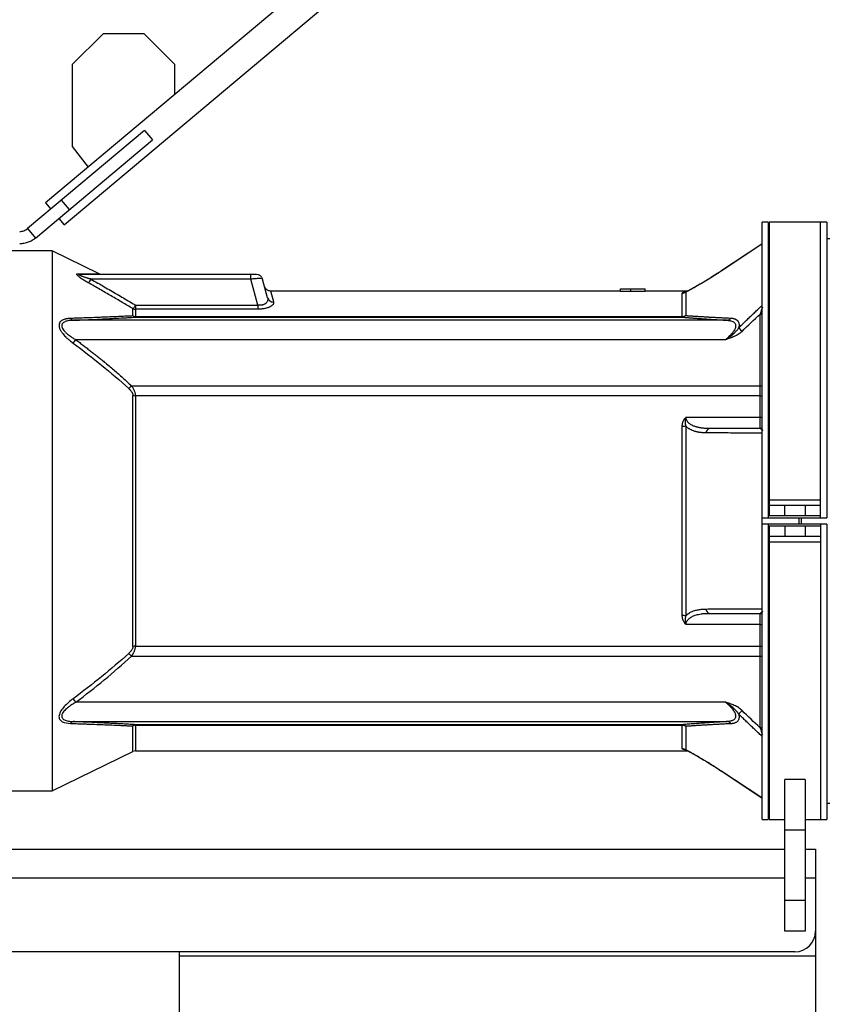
# Model space of a CAD drawing. Header units: inches. Extents: x -25.6 to 20.4, y -29.8 to 30.6.
# Tile 7 of 11: x -15 to 0.6, y -9.3 to 9.6. Entities that reach past the tile are written whole.
import ezdxf

# ---------------------------------------------------------------- set-up
doc = ezdxf.new("R2010")
doc.units = ezdxf.units.IN
doc.header["$MEASUREMENT"] = 0

msp = doc.modelspace()

# ---------------------------------------------------------------- linework, layer by layer
at = {"color": 7, "linetype": 'Continuous', "lineweight": 25}
for p, q in [((-0.294, 17.984), (-14.454, 6.103)), ((-14.099, 5.681), (0.06, 17.562)), ((-13.352, 9.344), (-13.943, 8.753)), ((-12.565, 9.344), (-13.352, 9.344)), ((-11.974, 8.753), (-12.565, 9.344)), ((-13.943, 8.753), (-13.943, 7.178)), ((-11.974, 8.183), (-11.974, 8.753)), ((-12.558, 7.488), (-14.8, 5.606)), ((-12.558, 7.488), (-12.406, 7.307)), ((-14.649, 5.425), (-12.406, 7.307)), ((-13.943, 7.178), (-13.641, 6.785)), ((-14.454, 6.103), (-14.352, 5.982)), ((-13.997, 5.972), (-14.149, 6.153)), ((-14.2, 5.802), (-14.099, 5.681)), ((-0.591, 5.728), (-0.709, 5.728)), ((-0.709, 0.059), (-0.709, 5.728)), ((-0.591, 5.728), (-0.591, 0.059)), ((0.531, 5.728), (-0.571, 5.728)), ((-0.571, 5.728), (-0.571, 0.098)), ((0.413, 0.059), (0.413, 5.728)), ((0.531, 5.728), (0.531, 0.059)), ((-14.8, 5.606), (-14.649, 5.425)), ((-0.571, 5.531), (-0.591, 5.531)), ((-0.717, 5.309), (-1.498, 4.79)), ((-0.716, 5.311), (-1.496, 4.792)), ((-0.717, 5.309), (-0.717, 4.126)), ((-0.71, 5.315), (-0.712, 5.314)), ((0.591, 5.413), (0.531, 5.413)), ((-14.331, 5.177), (-15.433, 5.177)), ((-13.427, 4.736), (-14.331, 5.177)), ((-14.331, 5.177), (-14.331, -5.177)), ((-10.52, 4.724), (-13.785, 4.724)), ((-10.52, 4.637), (-10.52, 4.724)), ((-10.52, 4.637), (-13.585, 4.637)), ((-10.386, 4.138), (-10.52, 4.637)), ((-10.292, 4.637), (-10.301, 4.641)), ((-10.196, 4.279), (-10.292, 4.637)), ((-3.425, 4.409), (-10.14, 4.409)), ((-3.425, 4.449), (-2.953, 4.449)), ((-3.425, 4.409), (-3.425, 4.449)), ((-3.425, 4.409), (-3.228, 4.409)), ((-3.228, 4.407), (-3.228, 4.449)), ((-2.953, 4.409), (-2.953, 4.449)), ((-2.136, 4.409), (-2.953, 4.409)), ((-2.241, 3.908), (-2.241, 4.369)), ((-2.175, 4.389), (-2.175, 3.939)), ((-12.78, 3.932), (-12.78, 4.071)), ((-12.729, 4.138), (-12.729, 3.908)), ((-12.729, 4.138), (-10.386, 4.138)), ((-10.386, 4.06), (-12.729, 4.06)), ((-10.386, 4.138), (-10.386, 4.06)), ((-0.748, 1.772), (-0.748, 3.967)), ((-1.377, 3.848), (-13.925, 3.848)), ((-12.729, 3.921), (-2.241, 3.921)), ((-12.729, 3.908), (-2.241, 3.908)), ((-1.413, 3.475), (-13.874, 3.475)), ((-12.809, 2.594), (-0.748, 2.594)), ((-12.78, -2.407), (-12.78, 2.407)), ((-12.729, 2.4), (-12.729, -2.4)), ((-0.748, 2.4), (-12.729, 2.4)), ((-2.169, 1.988), (-0.748, 1.988)), ((-2.241, -1.814), (-2.241, 1.814)), ((-2.175, 1.822), (-2.175, -1.822)), ((-0.717, 1.684), (-0.717, -1.684)), ((-0.571, 0.405), (0.413, 0.405)), ((0.413, 0.295), (-0.571, 0.295)), ((-0.276, 0.098), (-0.276, 0.295)), ((0.118, 0.295), (0.118, 0.098)), ((-0.709, 0.059), (0.531, 0.059)), ((0.413, 0.098), (-0.571, 0.098)), ((0.039, 0.059), (0.039, -0.059)), ((-0.709, -5.728), (-0.709, -0.059)), ((0.531, -0.059), (-0.709, -0.059)), ((-0.591, -0.059), (-0.591, -5.728)), ((0.413, -0.098), (-0.571, -0.098)), ((-0.571, -0.098), (-0.571, -5.728)), ((-0.276, -0.098), (-0.276, -0.295)), ((0.118, -0.098), (0.118, -0.295)), ((0.413, -0.059), (0.413, -5.728)), ((0.531, -0.059), (0.531, -5.728)), ((-0.571, -0.295), (0.413, -0.295)), ((0.413, -0.405), (-0.571, -0.405)), ((-0.748, -3.967), (-0.748, -1.772)), ((-0.748, -1.988), (-2.169, -1.988)), ((-12.729, -2.4), (-0.748, -2.4)), ((-12.809, -2.594), (-0.748, -2.594)), ((-1.413, -3.475), (-13.874, -3.475)), ((-13.925, -3.848), (-1.377, -3.848)), ((-2.241, -3.908), (-12.729, -3.908)), ((-12.729, -3.908), (-12.729, -4.409)), ((-2.241, -3.921), (-12.729, -3.921)), ((-2.241, -4.369), (-2.241, -3.908)), ((-2.175, -3.939), (-2.175, -4.389)), ((-0.717, -4.126), (-0.717, -5.309)), ((-14.331, -5.177), (-12.78, -4.421)), ((-12.729, -4.409), (-2.136, -4.409)), ((-2.185, -4.387), (-2.185, -4.387)), ((-2.184, -4.387), (-2.178, -4.389)), ((-0.717, -5.309), (-1.498, -4.79)), ((-1.496, -4.792), (-0.71, -5.315)), ((-0.276, -7.869), (-0.276, -4.961)), ((0.118, -4.961), (-0.276, -4.961)), ((0.118, -4.961), (0.118, -7.869)), ((-15.433, -5.177), (-14.331, -5.177)), ((0.531, -5.413), (0.591, -5.413)), ((-0.591, -5.531), (-0.571, -5.531)), ((-0.709, -5.728), (-0.591, -5.728)), ((-0.571, -5.728), (-0.276, -5.728)), ((0.118, -5.728), (0.531, -5.728)), ((0.118, -5.933), (-0.276, -5.933)), ((-18.78, -6.294), (-0.276, -6.294)), ((0.118, -6.294), (0.315, -6.294)), ((0.315, -6.294), (0.315, -10.861)), ((0.118, -7.278), (-0.276, -7.278)), ((0.118, -7.869), (-0.276, -7.869)), ((-0.079, -8.262), (-18.78, -8.262)), ((-11.89, -8.262), (-11.89, -10.861)), ((-11.89, -8.341), (0.315, -8.341))]:
    msp.add_line(p, q, dxfattribs=at)
at = {"color": 8, "linetype": 'Continuous', "lineweight": 25}
for p, q in [((-2.169, 4.391), (-2.178, 4.389)), ((-12.78, -4.421), (-12.78, -3.932)), ((-18.78, -6.845), (-0.276, -6.845)), ((0.118, -6.845), (0.315, -6.845))]:
    msp.add_line(p, q, dxfattribs=at)
at = {"color": 7, "linetype": 'Continuous', "lineweight": 25, "flags": 128}
for points in [[(-1.496, 4.792), (-1.497, 4.792), (-1.498, 4.79)], [(-10.292, 4.637), (-10.298, 4.655), (-10.304, 4.666)], [(-3.228, 4.407), (-3.091, 4.409), (-2.953, 4.409)], [(-0.706, 1.779), (-0.725, 1.774), (-0.748, 1.772)], [(-0.748, -1.772), (-0.725, -1.774), (-0.709, -1.778)], [(-1.498, -4.79), (-1.497, -4.792), (-1.496, -4.792)]]:
    msp.add_lwpolyline(points, dxfattribs=at)
at = {"color": 8, "linetype": 'Continuous', "lineweight": 25, "flags": 128}
for points in [[(-0.748, 3.967), (-0.726, 3.967), (-0.709, 3.967)], [(-0.748, 2.594), (-0.725, 2.594), (-0.709, 2.594)], [(-0.748, 2.4), (-0.725, 2.401), (-0.709, 2.404)], [(-0.748, 1.988), (-0.725, 1.989), (-0.709, 1.991)], [(-0.748, -1.988), (-0.725, -1.989), (-0.709, -1.991)], [(-0.748, -2.4), (-0.725, -2.401), (-0.709, -2.404)], [(-0.748, -2.594), (-0.725, -2.594), (-0.709, -2.594)], [(-0.709, -3.967), (-0.726, -3.967), (-0.748, -3.967)]]:
    msp.add_lwpolyline(points, dxfattribs=at)
at = {"color": 7, "linetype": 'Continuous', "lineweight": 25}
for centre, radius, start, end in [((-13.784, 4.817), 0.0925, 235.6282, 269.7096), ((-10.406, 4.606), 0.118, 63.4247, 90), ((-13.866, 4.792), 0.321, 315.6049, 331.1535), ((-2.241, 4.488), 0.119, 269.9795, 303.7428), ((-10.087, 4.311), 0.113, 196.0655, 272.6127), ((-12.729, 4.186), 0.127, 245.9377, 270.0727), ((-13.915, 3.917), 0.0699, 208.8283, 262.1821), ((-12.729, 4.052), 0.13, 246.7085, 270.0969), ((-2.24, 4.05), 0.129, 269.7852, 300.6525), ((-1.385, 3.934), 0.0861, 275.3964, 329.4617), ((-2.537, 2.226), 2.018, 44.3161, 46.941), ((-15.942, 5.031), 2.587, 321.1697, 323.0357), ((-14.663, 4.311), 2.527, 315.5064, 317.2066), ((-12.729, 2.604), 0.203, 255.4719, 270.2089), ((-2.239, 2.065), 0.251, 269.5635, 284.7822), ((-1.698, 1.688), 0.0864, 103.5737, 179.2984), ((-1.698, -1.688), 0.0864, 180.7016, 256.4263), ((-2.239, -2.065), 0.251, 75.2178, 90.4365), ((-12.729, -2.604), 0.203, 89.7911, 104.5281), ((-14.663, -4.311), 2.527, 42.7934, 44.4936), ((-15.942, -5.031), 2.587, 36.9643, 38.8303), ((-2.537, -2.226), 2.018, 313.059, 315.6839), ((-13.915, -3.917), 0.0699, 97.8179, 151.1717), ((-12.729, -4.052), 0.13, 89.9031, 113.2915), ((-2.24, -4.05), 0.129, 59.3475, 90.2148), ((-1.385, -3.934), 0.0861, 30.5383, 84.6036), ((-12.729, -4.528), 0.118, 90, 115.9892), ((-2.241, -4.488), 0.119, 56.2572, 90.0205), ((-0.079, -7.869), 0.394, 270, 0)]:
    msp.add_arc(centre, radius, start, end, dxfattribs=at)
for points, knots in [([(-14.952, 5.551), (-14.938, 5.551), (-14.925, 5.552), (-14.897, 5.557), (-14.884, 5.561), (-14.858, 5.57), (-14.846, 5.576), (-14.822, 5.59), (-14.811, 5.598), (-14.8, 5.606)], [0, 0, 0, 0, 0.25, 0.25, 0.5, 0.5, 0.75, 0.75, 1, 1, 1, 1]), ([(-14.649, 5.425), (-14.67, 5.408), (-14.692, 5.392), (-14.74, 5.364), (-14.765, 5.353), (-14.803, 5.339), (-14.816, 5.335), (-14.843, 5.328), (-14.856, 5.325), (-14.897, 5.317), (-14.925, 5.315), (-14.952, 5.315)], [0, 0, 0, 0, 0.25, 0.25, 0.5, 0.5, 0.625, 0.625, 0.75, 0.75, 1, 1, 1, 1]), ([(-0.71, 5.315), (-0.712, 5.314), (-0.716, 5.312), (-0.717, 5.31), (-0.717, 5.309)], [0, 0, 0, 0, 0.480629, 1, 1, 1, 1]), ([(-13.637, 4.567), (-13.642, 4.57), (-13.653, 4.576), (-13.668, 4.585), (-13.683, 4.594), (-13.697, 4.602), (-13.71, 4.61), (-13.733, 4.625), (-13.764, 4.645), (-13.802, 4.672), (-13.834, 4.698), (-13.851, 4.716), (-13.855, 4.725), (-13.857, 4.731), (-13.855, 4.735), (-13.852, 4.738), (-13.848, 4.739), (-13.843, 4.74), (-13.838, 4.741), (-13.836, 4.741)], [0, 0, 0, 0, 0.045948, 0.090182, 0.132721, 0.173589, 0.212814, 0.250425, 0.379245, 0.499372, 0.634005, 0.748996, 0.779838, 0.81124, 0.873563, 0.904866, 0.936614, 0.96828, 1, 1, 1, 1]), ([(-13.585, 4.637), (-13.592, 4.639), (-13.606, 4.643), (-13.627, 4.649), (-13.648, 4.655), (-13.668, 4.662), (-13.688, 4.668), (-13.708, 4.675), (-13.726, 4.681), (-13.744, 4.687), (-13.76, 4.693), (-13.776, 4.7), (-13.788, 4.706), (-13.797, 4.711), (-13.803, 4.715), (-13.805, 4.718), (-13.805, 4.72), (-13.803, 4.722), (-13.797, 4.724), (-13.789, 4.724), (-13.785, 4.724)], [0, 0, 0, 0, 0.073051, 0.146168, 0.218938, 0.29097, 0.361891, 0.431365, 0.49909, 0.561787, 0.62438, 0.686528, 0.74867, 0.785012, 0.821264, 0.856692, 0.874628, 0.892582, 0.942747, 1, 1, 1, 1]), ([(-13.399, 4.726), (-13.399, 4.726), (-13.4, 4.726), (-13.402, 4.726), (-13.403, 4.726), (-13.404, 4.726), (-13.404, 4.726), (-13.404, 4.726), (-13.405, 4.726), (-13.405, 4.726), (-13.406, 4.727), (-13.407, 4.727), (-13.408, 4.727), (-13.409, 4.727), (-13.413, 4.729), (-13.416, 4.73), (-13.42, 4.733), (-13.424, 4.735), (-13.427, 4.737)], [0, 0, 0, 0, 0.0426355, 0.0566734, 0.0616076, 0.0654187, 0.0670357, 0.0685563, 0.0700718, 0.0716714, 0.075385, 0.0800808, 0.0947957, 0.1155935, 0.1601509, 0.3713112, 0.6651573, 1, 1, 1, 1]), ([(-10.406, 4.724), (-10.406, 4.724), (-10.406, 4.724), (-10.406, 4.724), (-10.407, 4.724), (-10.408, 4.724), (-10.41, 4.724), (-10.411, 4.724), (-10.414, 4.724), (-10.418, 4.724), (-10.425, 4.724), (-10.438, 4.724), (-10.453, 4.724), (-10.467, 4.724), (-10.477, 4.724), (-10.487, 4.724), (-10.498, 4.724), (-10.509, 4.724), (-10.516, 4.724), (-10.52, 4.724)], [0, 0, 0, 0, 0.035133, 0.070108, 0.104941, 0.139648, 0.17424, 0.208729, 0.243124, 0.288381, 0.370749, 0.499996, 0.629244, 0.697322, 0.75688, 0.817127, 0.877694, 0.938629, 1, 1, 1, 1]), ([(-1.498, 4.79), (-1.505, 4.785), (-1.519, 4.776), (-1.54, 4.762), (-1.561, 4.748), (-1.582, 4.735), (-1.602, 4.721), (-1.623, 4.708), (-1.643, 4.696), (-1.662, 4.683), (-1.706, 4.655), (-1.773, 4.613), (-1.864, 4.559), (-1.951, 4.508), (-2.021, 4.468), (-2.073, 4.44), (-2.103, 4.424), (-2.124, 4.413), (-2.138, 4.406), (-2.151, 4.4), (-2.163, 4.394), (-2.171, 4.39), (-2.175, 4.389)], [0, 0, 0, 0, 0.02869, 0.057116, 0.085283, 0.113198, 0.140868, 0.1683, 0.195501, 0.222477, 0.249235, 0.374889, 0.497408, 0.627565, 0.748696, 0.813548, 0.874243, 0.900297, 0.92585, 0.950951, 0.97565, 1, 1, 1, 1]), ([(-1.496, 4.792), (-1.547, 4.759), (-1.642, 4.697), (-1.77, 4.617), (-1.876, 4.553), (-1.966, 4.501), (-2.046, 4.456), (-2.106, 4.424), (-2.148, 4.403), (-2.168, 4.394), (-2.169, 4.393), (-2.169, 4.392)], [0, 0, 0, 0, 0.1969286, 0.3636897, 0.502007, 0.6177641, 0.7344365, 0.8530979, 0.9133587, 0.9681165, 1, 1, 1, 1]), ([(-12.78, 4.071), (-12.814, 4.091), (-12.882, 4.131), (-12.985, 4.192), (-13.09, 4.253), (-13.196, 4.314), (-13.304, 4.377), (-13.413, 4.44), (-13.524, 4.503), (-13.599, 4.546), (-13.637, 4.567)], [0, 0, 0, 0, 0.118943, 0.239613, 0.362012, 0.486142, 0.612004, 0.7396, 0.868932, 1, 1, 1, 1]), ([(-13.585, 4.637), (-13.542, 4.612), (-13.456, 4.563), (-13.329, 4.49), (-13.205, 4.418), (-13.082, 4.347), (-12.962, 4.276), (-12.845, 4.207), (-12.767, 4.161), (-12.729, 4.138)], [0, 0, 0, 0, 0.1503596, 0.2982164, 0.4435716, 0.5864262, 0.7267816, 0.8646391, 1, 1, 1, 1]), ([(-10.297, 4.642), (-10.3, 4.65), (-10.305, 4.667), (-10.321, 4.689), (-10.342, 4.708), (-10.36, 4.715), (-10.369, 4.719)], [0, 0, 0, 0, 0.238867, 0.489156, 0.745198, 1, 1, 1, 1]), ([(-10.14, 4.409), (-10.152, 4.411), (-10.178, 4.413), (-10.213, 4.432), (-10.241, 4.461), (-10.25, 4.485), (-10.254, 4.497)], [0, 0, 0, 0, 0.243206, 0.500042, 0.756855, 1, 1, 1, 1]), ([(-2.169, 4.391), (-2.171, 4.39), (-2.175, 4.39), (-2.18, 4.389), (-2.186, 4.389), (-2.193, 4.388), (-2.203, 4.386), (-2.214, 4.384), (-2.222, 4.382), (-2.231, 4.379), (-2.237, 4.376), (-2.24, 4.372), (-2.241, 4.37), (-2.241, 4.369), (-2.241, 4.369)], [0, 0, 0, 0, 0.041749, 0.08323, 0.124483, 0.164878, 0.249707, 0.375384, 0.501361, 0.565199, 0.75053, 0.885307, 0.968672, 1, 1, 1, 1]), ([(-2.178, 4.389), (-2.182, 4.388), (-2.186, 4.387), (-2.185, 4.387), (-2.185, 4.387)], [0, 0, 0, 0, 0.694418, 1, 1, 1, 1]), ([(-10.196, 4.279), (-10.195, 4.277), (-10.194, 4.273), (-10.193, 4.267), (-10.192, 4.261), (-10.192, 4.254), (-10.192, 4.248), (-10.192, 4.242), (-10.193, 4.235), (-10.195, 4.228), (-10.198, 4.218), (-10.205, 4.201), (-10.219, 4.183), (-10.239, 4.166), (-10.26, 4.155), (-10.28, 4.146), (-10.298, 4.141), (-10.314, 4.139), (-10.327, 4.137), (-10.342, 4.136), (-10.356, 4.136), (-10.371, 4.136), (-10.381, 4.137), (-10.386, 4.138)], [0, 0, 0, 0, 0.031381, 0.062801, 0.094227, 0.125627, 0.156969, 0.188224, 0.219366, 0.250371, 0.302218, 0.374316, 0.498289, 0.587796, 0.66488, 0.730266, 0.784895, 0.820172, 0.855481, 0.890977, 0.926806, 0.963105, 1, 1, 1, 1]), ([(-10.082, 4.197), (-10.081, 4.196), (-10.081, 4.193), (-10.08, 4.189), (-10.08, 4.184), (-10.08, 4.18), (-10.081, 4.173), (-10.084, 4.164), (-10.091, 4.152), (-10.1, 4.141), (-10.117, 4.126), (-10.139, 4.111), (-10.168, 4.097), (-10.193, 4.088), (-10.22, 4.08), (-10.25, 4.072), (-10.282, 4.067), (-10.31, 4.063), (-10.333, 4.061), (-10.351, 4.06), (-10.368, 4.06), (-10.38, 4.06), (-10.386, 4.06)], [0, 0, 0, 0, 0.025359, 0.05058, 0.075687, 0.100702, 0.125649, 0.188624, 0.250617, 0.313294, 0.374903, 0.499306, 0.562276, 0.62469, 0.687766, 0.749608, 0.811649, 0.874348, 0.905705, 0.937022, 0.968415, 1, 1, 1, 1]), ([(-12.78, 4.071), (-12.778, 4.073), (-12.774, 4.076), (-12.767, 4.084), (-12.763, 4.09), (-12.753, 4.102), (-12.749, 4.108), (-12.739, 4.123), (-12.734, 4.13), (-12.729, 4.138)], [0, 0, 0, 0, 0.25, 0.25, 0.5, 0.5, 0.75, 0.75, 1, 1, 1, 1]), ([(-1.159, 3.701), (-1.139, 3.721), (-1.099, 3.761), (-1.038, 3.821), (-0.975, 3.881), (-0.912, 3.942), (-0.848, 4.003), (-0.783, 4.064), (-0.739, 4.105), (-0.717, 4.126)], [0, 0, 0, 0, 0.138338, 0.278172, 0.419509, 0.562355, 0.706715, 0.852595, 1, 1, 1, 1]), ([(-13.977, 3.883), (-13.981, 3.883), (-13.991, 3.883), (-14.005, 3.882), (-14.019, 3.881), (-14.033, 3.879), (-14.047, 3.877), (-14.06, 3.875), (-14.074, 3.872), (-14.093, 3.867), (-14.112, 3.86), (-14.134, 3.85), (-14.152, 3.84), (-14.168, 3.826), (-14.185, 3.805), (-14.196, 3.779), (-14.199, 3.751), (-14.196, 3.727), (-14.19, 3.705), (-14.181, 3.679), (-14.163, 3.646), (-14.138, 3.609), (-14.106, 3.569), (-14.082, 3.543), (-14.064, 3.525), (-14.052, 3.514), (-14.036, 3.499), (-14.015, 3.48), (-13.99, 3.459), (-13.96, 3.434), (-13.938, 3.418), (-13.926, 3.409)], [0, 0, 0, 0, 0.020466, 0.040993, 0.061556, 0.082135, 0.102711, 0.123267, 0.143792, 0.165997, 0.215165, 0.243668, 0.286612, 0.322608, 0.358577, 0.429911, 0.473479, 0.501328, 0.537137, 0.572757, 0.612231, 0.68008, 0.733959, 0.787427, 0.800026, 0.818503, 0.842853, 0.873101, 0.909305, 0.951564, 1, 1, 1, 1]), ([(-13.925, 3.848), (-13.93, 3.848), (-13.94, 3.847), (-13.954, 3.846), (-13.968, 3.845), (-13.981, 3.844), (-13.994, 3.843), (-14.016, 3.84), (-14.045, 3.834), (-14.08, 3.823), (-14.11, 3.807), (-14.13, 3.789), (-14.141, 3.772), (-14.145, 3.757), (-14.147, 3.74), (-14.143, 3.717), (-14.13, 3.687), (-14.105, 3.652), (-14.073, 3.617), (-14.037, 3.586), (-13.998, 3.555), (-13.963, 3.531), (-13.932, 3.51), (-13.904, 3.493), (-13.885, 3.481), (-13.874, 3.475)], [0, 0, 0, 0, 0.022855, 0.044928, 0.066226, 0.086754, 0.106516, 0.12552, 0.19029, 0.250059, 0.316265, 0.375071, 0.406631, 0.437988, 0.469844, 0.500929, 0.560179, 0.625272, 0.684556, 0.751747, 0.81166, 0.875661, 0.914346, 0.955784, 1, 1, 1, 1]), ([(-12.78, 3.932), (-12.79, 3.931), (-12.812, 3.93), (-12.848, 3.929), (-12.891, 3.926), (-12.94, 3.924), (-12.997, 3.921), (-13.091, 3.917), (-13.21, 3.912), (-13.348, 3.906), (-13.493, 3.901), (-13.636, 3.895), (-13.776, 3.89), (-13.882, 3.887), (-13.947, 3.884), (-13.977, 3.883)], [0, 0, 0, 0, 0.027258, 0.060282, 0.099066, 0.143608, 0.193906, 0.249962, 0.391499, 0.499831, 0.596096, 0.749872, 0.846792, 0.93018, 1, 1, 1, 1]), ([(-13.925, 3.848), (-13.904, 3.849), (-13.857, 3.851), (-13.783, 3.854), (-13.699, 3.858), (-13.576, 3.863), (-13.442, 3.87), (-13.297, 3.877), (-13.158, 3.884), (-13.029, 3.891), (-12.918, 3.897), (-12.842, 3.901), (-12.78, 3.905), (-12.744, 3.907), (-12.729, 3.908)], [0, 0, 0, 0, 0.049746, 0.108028, 0.174835, 0.250157, 0.400732, 0.499925, 0.607693, 0.749642, 0.831237, 0.900175, 0.95644, 1, 1, 1, 1]), ([(-12.729, 3.908), (-12.738, 3.909), (-12.747, 3.911), (-12.765, 3.919), (-12.773, 3.925), (-12.78, 3.932)], [0, 0, 0, 0, 0.5, 0.5, 1, 1, 1, 1]), ([(-2.175, 3.939), (-2.184, 3.93), (-2.194, 3.922), (-2.217, 3.912), (-2.229, 3.909), (-2.241, 3.908)], [0, 0, 0, 0, 0.5, 0.5, 1, 1, 1, 1]), ([(-2.241, 3.908), (-2.232, 3.908), (-2.216, 3.906), (-2.19, 3.904), (-2.165, 3.902), (-2.138, 3.9), (-2.112, 3.898), (-2.085, 3.896), (-2.059, 3.894), (-2.031, 3.891), (-2.004, 3.889), (-1.976, 3.887), (-1.948, 3.885), (-1.92, 3.883), (-1.891, 3.881), (-1.863, 3.879), (-1.82, 3.876), (-1.737, 3.871), (-1.631, 3.864), (-1.52, 3.857), (-1.442, 3.852), (-1.396, 3.849), (-1.377, 3.848)], [0, 0, 0, 0, 0.033354, 0.066697, 0.100034, 0.133364, 0.16669, 0.200014, 0.233336, 0.266658, 0.299982, 0.333309, 0.366639, 0.399974, 0.433315, 0.466662, 0.500017, 0.579646, 0.749812, 0.855036, 0.938449, 1, 1, 1, 1]), ([(-2.175, 3.939), (-2.166, 3.939), (-2.148, 3.937), (-2.121, 3.936), (-2.094, 3.934), (-2.066, 3.932), (-2.037, 3.93), (-2.008, 3.928), (-1.979, 3.926), (-1.948, 3.924), (-1.918, 3.922), (-1.886, 3.921), (-1.854, 3.919), (-1.822, 3.917), (-1.789, 3.915), (-1.756, 3.913), (-1.722, 3.911), (-1.687, 3.909), (-1.652, 3.907), (-1.616, 3.905), (-1.58, 3.903), (-1.543, 3.902), (-1.506, 3.9), (-1.468, 3.898), (-1.429, 3.896), (-1.39, 3.894), (-1.351, 3.892), (-1.324, 3.891), (-1.311, 3.89)], [0, 0, 0, 0, 0.034834, 0.069925, 0.105277, 0.140896, 0.176786, 0.212951, 0.249397, 0.286126, 0.323145, 0.360455, 0.398062, 0.435969, 0.474179, 0.512697, 0.551525, 0.590667, 0.630126, 0.669905, 0.710007, 0.750435, 0.791192, 0.832281, 0.873703, 0.915462, 0.95756, 1, 1, 1, 1]), ([(-1.377, 3.848), (-1.374, 3.848), (-1.367, 3.847), (-1.354, 3.846), (-1.339, 3.845), (-1.322, 3.842), (-1.299, 3.836), (-1.274, 3.828), (-1.247, 3.811), (-1.228, 3.789), (-1.217, 3.761), (-1.216, 3.728), (-1.228, 3.688), (-1.251, 3.644), (-1.282, 3.602), (-1.314, 3.565), (-1.338, 3.541), (-1.36, 3.521), (-1.377, 3.505), (-1.397, 3.489), (-1.408, 3.479), (-1.413, 3.475)], [0, 0, 0, 0, 0.017597, 0.041557, 0.071811, 0.111909, 0.143358, 0.219691, 0.285817, 0.36195, 0.428868, 0.497343, 0.570633, 0.655247, 0.742726, 0.806324, 0.87103, 0.890751, 0.935411, 0.972767, 1, 1, 1, 1]), ([(-1.311, 3.89), (-1.307, 3.89), (-1.299, 3.889), (-1.288, 3.888), (-1.278, 3.887), (-1.267, 3.885), (-1.258, 3.883), (-1.248, 3.88), (-1.239, 3.878), (-1.231, 3.875), (-1.223, 3.871), (-1.215, 3.867), (-1.208, 3.863), (-1.201, 3.859), (-1.194, 3.854), (-1.188, 3.849), (-1.18, 3.842), (-1.172, 3.831), (-1.164, 3.817), (-1.157, 3.801), (-1.153, 3.784), (-1.151, 3.765), (-1.151, 3.747), (-1.153, 3.73), (-1.156, 3.716), (-1.158, 3.706), (-1.159, 3.701)], [0, 0, 0, 0, 0.037117, 0.073576, 0.1094, 0.144613, 0.179237, 0.213301, 0.246829, 0.279851, 0.312397, 0.344496, 0.376182, 0.407487, 0.438445, 0.469093, 0.499467, 0.561751, 0.624188, 0.68686, 0.749204, 0.812087, 0.874314, 0.916551, 0.958387, 1, 1, 1, 1]), ([(-1.413, 3.475), (-1.408, 3.479), (-1.398, 3.485), (-1.383, 3.495), (-1.368, 3.505), (-1.355, 3.515), (-1.333, 3.53), (-1.306, 3.551), (-1.273, 3.578), (-1.241, 3.606), (-1.216, 3.631), (-1.197, 3.652), (-1.184, 3.668), (-1.171, 3.684), (-1.163, 3.695), (-1.159, 3.701)], [0, 0, 0, 0, 0.054307, 0.106466, 0.156474, 0.204337, 0.250069, 0.381821, 0.500377, 0.629281, 0.750009, 0.814884, 0.878085, 0.93975, 1, 1, 1, 1]), ([(-1.093, 3.636), (-1.096, 3.633), (-1.102, 3.627), (-1.112, 3.619), (-1.121, 3.611), (-1.131, 3.603), (-1.142, 3.595), (-1.153, 3.587), (-1.172, 3.574), (-1.202, 3.557), (-1.242, 3.537), (-1.284, 3.519), (-1.325, 3.504), (-1.369, 3.489), (-1.398, 3.48), (-1.413, 3.475)], [0, 0, 0, 0, 0.034531, 0.069384, 0.10459, 0.140178, 0.176178, 0.212617, 0.249523, 0.370102, 0.498705, 0.618364, 0.749741, 0.863442, 1, 1, 1, 1]), ([(-13.874, 3.475), (-13.85, 3.457), (-13.802, 3.42), (-13.73, 3.365), (-13.66, 3.311), (-13.591, 3.257), (-13.524, 3.204), (-13.458, 3.152), (-13.394, 3.1), (-13.32, 3.04), (-13.238, 2.972), (-13.148, 2.896), (-13.06, 2.82), (-12.974, 2.744), (-12.89, 2.669), (-12.836, 2.619), (-12.809, 2.594)], [0, 0, 0, 0, 0.066291, 0.131496, 0.195615, 0.258649, 0.320602, 0.381473, 0.441266, 0.499983, 0.586659, 0.671988, 0.755979, 0.838639, 0.919977, 1, 1, 1, 1]), ([(-12.86, 2.54), (-12.858, 2.537), (-12.853, 2.533), (-12.845, 2.525), (-12.838, 2.518), (-12.828, 2.508), (-12.817, 2.494), (-12.807, 2.48), (-12.799, 2.468), (-12.794, 2.458), (-12.789, 2.448), (-12.785, 2.438), (-12.783, 2.427), (-12.781, 2.417), (-12.781, 2.41), (-12.78, 2.407)], [0, 0, 0, 0, 0.061874, 0.12452, 0.187691, 0.251158, 0.376234, 0.500415, 0.572203, 0.643448, 0.71426, 0.784873, 0.855661, 0.927146, 1, 1, 1, 1]), ([(-12.729, 2.4), (-12.729, 2.402), (-12.729, 2.407), (-12.729, 2.417), (-12.731, 2.431), (-12.735, 2.451), (-12.742, 2.474), (-12.75, 2.496), (-12.762, 2.521), (-12.774, 2.543), (-12.788, 2.565), (-12.798, 2.58), (-12.805, 2.589), (-12.809, 2.594)], [0, 0, 0, 0, 0.027146, 0.078409, 0.152701, 0.24886, 0.374626, 0.496935, 0.588031, 0.747888, 0.843379, 0.927339, 1, 1, 1, 1]), ([(-2.241, 1.814), (-2.241, 1.818), (-2.241, 1.825), (-2.24, 1.836), (-2.239, 1.847), (-2.238, 1.857), (-2.236, 1.868), (-2.233, 1.878), (-2.231, 1.888), (-2.227, 1.898), (-2.222, 1.912), (-2.214, 1.93), (-2.203, 1.949), (-2.191, 1.964), (-2.18, 1.976), (-2.173, 1.984), (-2.169, 1.988)], [0, 0, 0, 0, 0.057656, 0.114571, 0.170818, 0.226475, 0.281619, 0.336333, 0.3907, 0.444804, 0.49873, 0.624964, 0.750357, 0.834748, 0.917808, 1, 1, 1, 1]), ([(-2.169, 1.988), (-2.17, 1.985), (-2.172, 1.978), (-2.175, 1.968), (-2.178, 1.957), (-2.181, 1.944), (-2.184, 1.926), (-2.186, 1.903), (-2.185, 1.881), (-2.184, 1.863), (-2.181, 1.849), (-2.178, 1.835), (-2.176, 1.827), (-2.175, 1.822)], [0, 0, 0, 0, 0.056475, 0.116527, 0.180517, 0.248857, 0.354885, 0.498317, 0.662455, 0.748867, 0.836129, 0.919916, 1, 1, 1, 1]), ([(-1.718, 1.772), (-1.726, 1.772), (-1.742, 1.772), (-1.766, 1.772), (-1.79, 1.774), (-1.813, 1.775), (-1.836, 1.777), (-1.859, 1.78), (-1.882, 1.783), (-1.904, 1.787), (-1.927, 1.791), (-1.948, 1.796), (-1.97, 1.802), (-1.995, 1.81), (-2.023, 1.82), (-2.054, 1.834), (-2.083, 1.85), (-2.106, 1.867), (-2.123, 1.883), (-2.134, 1.895), (-2.145, 1.911), (-2.154, 1.925), (-2.16, 1.94), (-2.163, 1.95), (-2.166, 1.962), (-2.168, 1.974), (-2.168, 1.983), (-2.169, 1.988)], [0, 0, 0, 0, 0.0423, 0.084431, 0.126388, 0.168167, 0.209771, 0.251202, 0.292469, 0.333584, 0.374562, 0.415425, 0.456197, 0.496909, 0.559928, 0.622605, 0.685576, 0.748498, 0.78488, 0.820739, 0.841664, 0.892549, 0.911683, 0.931949, 0.953372, 0.976017, 1, 1, 1, 1]), ([(-1.785, 1.689), (-1.791, 1.689), (-1.804, 1.689), (-1.823, 1.69), (-1.842, 1.691), (-1.861, 1.692), (-1.879, 1.694), (-1.897, 1.696), (-1.915, 1.699), (-1.932, 1.702), (-1.949, 1.705), (-1.965, 1.709), (-1.981, 1.713), (-2.009, 1.721), (-2.048, 1.735), (-2.086, 1.753), (-2.112, 1.769), (-2.13, 1.781), (-2.146, 1.794), (-2.161, 1.808), (-2.17, 1.817), (-2.175, 1.822)], [0, 0, 0, 0, 0.044625, 0.088653, 0.132097, 0.174973, 0.217294, 0.259078, 0.300339, 0.341095, 0.381362, 0.421158, 0.460502, 0.499412, 0.629346, 0.750117, 0.80238, 0.853365, 0.903203, 0.952032, 1, 1, 1, 1]), ([(-0.748, 1.772), (-0.747, 1.772), (-0.744, 1.772), (-0.74, 1.771), (-0.734, 1.769), (-0.728, 1.767), (-0.722, 1.763), (-0.716, 1.758), (-0.71, 1.753), (-0.705, 1.746), (-0.701, 1.739), (-0.698, 1.734), (-0.696, 1.731)], [0, 0, 0, 0, 0.06479, 0.147696, 0.24854, 0.36682, 0.501572, 0.605138, 0.706962, 0.806801, 0.9045, 1, 1, 1, 1]), ([(-0.707, 1.779), (-0.708, 1.779), (-0.719, 1.773), (-0.731, 1.772), (-0.741, 1.771)], [0, 0, 0, 0, 0.144806, 1, 1, 1, 1]), ([(-0.717, 1.684), (-0.781, 1.684), (-0.906, 1.685), (-1.09, 1.686), (-1.271, 1.686), (-1.446, 1.687), (-1.617, 1.688), (-1.729, 1.688), (-1.785, 1.689)], [0, 0, 0, 0, 0.177181, 0.350156, 0.518924, 0.683486, 0.843844, 1, 1, 1, 1]), ([(-2.175, -1.822), (-2.173, -1.82), (-2.168, -1.815), (-2.161, -1.808), (-2.153, -1.801), (-2.146, -1.794), (-2.138, -1.787), (-2.129, -1.781), (-2.121, -1.775), (-2.112, -1.769), (-2.103, -1.763), (-2.082, -1.751), (-2.047, -1.735), (-2.004, -1.719), (-1.965, -1.709), (-1.931, -1.702), (-1.897, -1.696), (-1.861, -1.692), (-1.823, -1.689), (-1.798, -1.689), (-1.785, -1.689)], [0, 0, 0, 0, 0.023971, 0.048151, 0.07256, 0.097218, 0.122141, 0.14735, 0.17286, 0.198689, 0.224853, 0.251366, 0.371984, 0.50146, 0.579581, 0.659508, 0.741383, 0.825341, 0.911507, 1, 1, 1, 1]), ([(-1.785, -1.689), (-1.729, -1.688), (-1.617, -1.688), (-1.446, -1.687), (-1.271, -1.686), (-1.09, -1.686), (-0.906, -1.685), (-0.781, -1.684), (-0.717, -1.684)], [0, 0, 0, 0, 0.156156, 0.316514, 0.481076, 0.649844, 0.822819, 1, 1, 1, 1]), ([(-2.169, -1.988), (-2.171, -1.986), (-2.175, -1.982), (-2.18, -1.976), (-2.186, -1.97), (-2.191, -1.964), (-2.196, -1.957), (-2.204, -1.946), (-2.214, -1.93), (-2.223, -1.909), (-2.23, -1.89), (-2.235, -1.872), (-2.238, -1.853), (-2.24, -1.834), (-2.241, -1.821), (-2.241, -1.814)], [0, 0, 0, 0, 0.040902, 0.082078, 0.123588, 0.165492, 0.207847, 0.25071, 0.376957, 0.503028, 0.599877, 0.697523, 0.79645, 0.897128, 1, 1, 1, 1]), ([(-2.175, -1.822), (-2.176, -1.825), (-2.177, -1.832), (-2.18, -1.842), (-2.182, -1.852), (-2.184, -1.864), (-2.185, -1.881), (-2.186, -1.903), (-2.184, -1.926), (-2.181, -1.945), (-2.177, -1.961), (-2.173, -1.975), (-2.17, -1.984), (-2.169, -1.988)], [0, 0, 0, 0, 0.0594947, 0.1212503, 0.1851879, 0.2511658, 0.3349801, 0.5018695, 0.6450554, 0.7514, 0.8413459, 0.9239099, 1, 1, 1, 1]), ([(-2.169, -1.988), (-2.169, -1.986), (-2.169, -1.981), (-2.168, -1.975), (-2.167, -1.968), (-2.166, -1.961), (-2.165, -1.955), (-2.163, -1.948), (-2.16, -1.941), (-2.158, -1.934), (-2.155, -1.928), (-2.147, -1.914), (-2.133, -1.893), (-2.103, -1.864), (-2.056, -1.834), (-2.001, -1.811), (-1.934, -1.792), (-1.88, -1.782), (-1.825, -1.776), (-1.779, -1.772), (-1.741, -1.772), (-1.718, -1.772)], [0, 0, 0, 0, 0.011447, 0.023096, 0.034963, 0.047063, 0.059414, 0.072032, 0.084931, 0.098126, 0.111631, 0.125459, 0.187711, 0.251662, 0.366207, 0.503106, 0.582856, 0.751187, 0.798065, 0.880709, 1, 1, 1, 1]), ([(-0.696, -1.731), (-0.697, -1.732), (-0.699, -1.735), (-0.701, -1.739), (-0.703, -1.743), (-0.706, -1.747), (-0.709, -1.751), (-0.714, -1.756), (-0.721, -1.763), (-0.729, -1.768), (-0.737, -1.77), (-0.743, -1.771), (-0.747, -1.772), (-0.748, -1.772)], [0, 0, 0, 0, 0.04886, 0.098263, 0.148211, 0.198699, 0.249715, 0.341926, 0.49844, 0.664356, 0.80412, 0.916192, 1, 1, 1, 1]), ([(-12.78, -2.407), (-12.78, -2.408), (-12.78, -2.411), (-12.781, -2.417), (-12.782, -2.425), (-12.784, -2.434), (-12.788, -2.446), (-12.795, -2.461), (-12.805, -2.477), (-12.817, -2.494), (-12.83, -2.509), (-12.845, -2.525), (-12.855, -2.535), (-12.86, -2.54)], [0, 0, 0, 0, 0.027932, 0.069868, 0.125434, 0.192118, 0.249977, 0.37425, 0.499946, 0.603489, 0.749482, 0.875897, 1, 1, 1, 1]), ([(-12.809, -2.594), (-12.806, -2.591), (-12.801, -2.584), (-12.793, -2.573), (-12.785, -2.56), (-12.773, -2.542), (-12.762, -2.521), (-12.75, -2.496), (-12.742, -2.474), (-12.734, -2.449), (-12.73, -2.427), (-12.729, -2.411), (-12.729, -2.403), (-12.729, -2.4)], [0, 0, 0, 0, 0.053876, 0.113787, 0.179842, 0.252102, 0.413575, 0.503106, 0.625728, 0.751229, 0.875379, 0.959199, 1, 1, 1, 1]), ([(-13.926, -3.409), (-13.988, -3.455), (-14.046, -3.504), (-14.121, -3.587), (-14.144, -3.615), (-14.179, -3.673), (-14.192, -3.703), (-14.201, -3.758), (-14.197, -3.782), (-14.175, -3.822), (-14.157, -3.838), (-14.092, -3.873), (-14.036, -3.881), (-13.977, -3.883)], [0, 0, 0, 0, 0.25, 0.25, 0.375, 0.375, 0.5, 0.5, 0.625, 0.625, 0.75, 0.75, 1, 1, 1, 1]), ([(-13.874, -3.475), (-13.881, -3.479), (-13.893, -3.486), (-13.91, -3.497), (-13.927, -3.507), (-13.943, -3.517), (-13.967, -3.533), (-13.999, -3.555), (-14.037, -3.585), (-14.072, -3.617), (-14.104, -3.65), (-14.126, -3.681), (-14.138, -3.705), (-14.144, -3.723), (-14.147, -3.74), (-14.145, -3.757), (-14.141, -3.772), (-14.13, -3.789), (-14.11, -3.807), (-14.08, -3.823), (-14.044, -3.834), (-14.011, -3.84), (-13.981, -3.844), (-13.954, -3.847), (-13.935, -3.847), (-13.925, -3.848)], [0, 0, 0, 0, 0.026968, 0.052914, 0.077842, 0.101757, 0.124665, 0.189011, 0.249282, 0.311807, 0.374137, 0.436968, 0.469134, 0.499706, 0.530687, 0.562461, 0.593687, 0.625108, 0.683933, 0.750169, 0.810101, 0.874804, 0.913334, 0.955051, 1, 1, 1, 1]), ([(-1.413, -3.475), (-1.409, -3.479), (-1.401, -3.485), (-1.388, -3.496), (-1.376, -3.506), (-1.364, -3.517), (-1.351, -3.529), (-1.328, -3.551), (-1.302, -3.578), (-1.274, -3.612), (-1.253, -3.642), (-1.232, -3.679), (-1.218, -3.717), (-1.216, -3.754), (-1.225, -3.784), (-1.242, -3.806), (-1.261, -3.82), (-1.28, -3.83), (-1.3, -3.836), (-1.319, -3.841), (-1.339, -3.845), (-1.359, -3.847), (-1.372, -3.848), (-1.377, -3.848)], [0, 0, 0, 0, 0.023127, 0.046171, 0.069119, 0.091957, 0.114675, 0.146112, 0.228697, 0.282505, 0.340137, 0.400974, 0.487831, 0.5499, 0.627778, 0.699802, 0.747942, 0.797794, 0.849533, 0.883122, 0.924616, 0.970646, 1, 1, 1, 1]), ([(-1.159, -3.701), (-1.162, -3.697), (-1.167, -3.69), (-1.175, -3.679), (-1.184, -3.668), (-1.193, -3.657), (-1.202, -3.647), (-1.218, -3.63), (-1.241, -3.606), (-1.273, -3.578), (-1.306, -3.551), (-1.341, -3.524), (-1.371, -3.503), (-1.393, -3.488), (-1.405, -3.48), (-1.412, -3.476), (-1.413, -3.475)], [0, 0, 0, 0, 0.040016, 0.080644, 0.121917, 0.163874, 0.206555, 0.25, 0.370723, 0.499633, 0.618183, 0.749941, 0.87514, 0.937636, 0.981914, 1, 1, 1, 1]), ([(-1.093, -3.636), (-1.096, -3.633), (-1.102, -3.628), (-1.11, -3.62), (-1.12, -3.612), (-1.13, -3.604), (-1.141, -3.596), (-1.152, -3.588), (-1.172, -3.574), (-1.202, -3.556), (-1.242, -3.537), (-1.284, -3.519), (-1.326, -3.503), (-1.37, -3.489), (-1.399, -3.48), (-1.413, -3.475)], [0, 0, 0, 0, 0.031654, 0.064609, 0.098882, 0.134489, 0.171452, 0.20979, 0.249524, 0.373905, 0.498704, 0.615791, 0.749741, 0.874951, 1, 1, 1, 1]), ([(-1.159, -3.701), (-1.159, -3.703), (-1.157, -3.708), (-1.156, -3.716), (-1.154, -3.723), (-1.153, -3.73), (-1.152, -3.738), (-1.151, -3.749), (-1.151, -3.765), (-1.153, -3.784), (-1.157, -3.801), (-1.164, -3.817), (-1.172, -3.831), (-1.183, -3.845), (-1.198, -3.858), (-1.217, -3.869), (-1.236, -3.877), (-1.254, -3.882), (-1.272, -3.886), (-1.291, -3.889), (-1.304, -3.889), (-1.311, -3.89)], [0, 0, 0, 0, 0.0207902, 0.0416155, 0.0624985, 0.0834615, 0.1045264, 0.1257149, 0.1879317, 0.2508367, 0.3131698, 0.3758632, 0.4382903, 0.5005964, 0.5808236, 0.6634906, 0.7492109, 0.8092851, 0.8710132, 0.9345404, 1, 1, 1, 1]), ([(-0.717, -4.126), (-0.739, -4.105), (-0.783, -4.064), (-0.848, -4.003), (-0.912, -3.942), (-0.975, -3.881), (-1.038, -3.821), (-1.099, -3.761), (-1.139, -3.721), (-1.159, -3.701)], [0, 0, 0, 0, 0.147405, 0.293285, 0.437645, 0.580491, 0.721828, 0.861662, 1, 1, 1, 1]), ([(-13.977, -3.883), (-13.959, -3.884), (-13.923, -3.885), (-13.866, -3.887), (-13.802, -3.889), (-13.733, -3.892), (-13.621, -3.896), (-13.493, -3.901), (-13.348, -3.906), (-13.21, -3.912), (-13.081, -3.917), (-12.97, -3.923), (-12.893, -3.926), (-12.831, -3.929), (-12.796, -3.931), (-12.78, -3.932)], [0, 0, 0, 0, 0.040254, 0.085402, 0.135436, 0.190348, 0.25013, 0.403876, 0.500163, 0.608538, 0.750027, 0.832007, 0.900998, 0.957001, 1, 1, 1, 1]), ([(-12.729, -3.908), (-12.739, -3.908), (-12.76, -3.906), (-12.797, -3.904), (-12.839, -3.902), (-12.889, -3.899), (-12.945, -3.896), (-13.039, -3.89), (-13.158, -3.884), (-13.297, -3.877), (-13.442, -3.87), (-13.586, -3.863), (-13.725, -3.857), (-13.831, -3.852), (-13.896, -3.849), (-13.925, -3.848)], [0, 0, 0, 0, 0.027627, 0.060905, 0.099825, 0.144378, 0.194557, 0.250359, 0.392307, 0.500076, 0.599269, 0.749843, 0.848381, 0.931774, 1, 1, 1, 1]), ([(-12.78, -3.932), (-12.773, -3.925), (-12.765, -3.919), (-12.747, -3.911), (-12.738, -3.909), (-12.729, -3.908)], [0, 0, 0, 0, 0.5, 0.5, 1, 1, 1, 1]), ([(-1.377, -3.848), (-1.393, -3.849), (-1.424, -3.851), (-1.472, -3.854), (-1.518, -3.856), (-1.565, -3.859), (-1.611, -3.862), (-1.656, -3.865), (-1.701, -3.868), (-1.746, -3.871), (-1.79, -3.874), (-1.838, -3.877), (-1.888, -3.881), (-1.941, -3.885), (-1.994, -3.889), (-2.045, -3.892), (-2.096, -3.896), (-2.145, -3.9), (-2.194, -3.904), (-2.225, -3.907), (-2.241, -3.908)], [0, 0, 0, 0, 0.050101, 0.10018, 0.1502361, 0.2002688, 0.2502779, 0.3002637, 0.3502264, 0.4001669, 0.4500863, 0.4999862, 0.5625198, 0.6250302, 0.6875231, 0.7500051, 0.8124843, 0.8749695, 0.9374709, 1, 1, 1, 1]), ([(-2.241, -3.908), (-2.229, -3.909), (-2.217, -3.912), (-2.194, -3.922), (-2.184, -3.93), (-2.175, -3.939)], [0, 0, 0, 0, 0.5, 0.5, 1, 1, 1, 1]), ([(-1.311, -3.89), (-1.327, -3.891), (-1.358, -3.892), (-1.405, -3.894), (-1.45, -3.897), (-1.495, -3.899), (-1.54, -3.901), (-1.583, -3.904), (-1.626, -3.906), (-1.668, -3.908), (-1.709, -3.91), (-1.749, -3.913), (-1.789, -3.915), (-1.828, -3.917), (-1.866, -3.919), (-1.903, -3.922), (-1.94, -3.924), (-1.976, -3.926), (-2.011, -3.928), (-2.045, -3.93), (-2.079, -3.933), (-2.112, -3.935), (-2.144, -3.937), (-2.164, -3.939), (-2.175, -3.939)], [0, 0, 0, 0, 0.050119, 0.099762, 0.148933, 0.197635, 0.245873, 0.293652, 0.340976, 0.38785, 0.434278, 0.480267, 0.525821, 0.570946, 0.615648, 0.659933, 0.703807, 0.747276, 0.790348, 0.83303, 0.875328, 0.917251, 0.958805, 1, 1, 1, 1]), ([(-2.169, -4.391), (-2.171, -4.39), (-2.175, -4.39), (-2.18, -4.389), (-2.186, -4.389), (-2.191, -4.388), (-2.196, -4.387), (-2.204, -4.386), (-2.214, -4.384), (-2.223, -4.382), (-2.23, -4.379), (-2.235, -4.377), (-2.238, -4.374), (-2.24, -4.372), (-2.241, -4.37), (-2.241, -4.369)], [0, 0, 0, 0, 0.040902, 0.082078, 0.123588, 0.165492, 0.207847, 0.25071, 0.376957, 0.503028, 0.599877, 0.697523, 0.79645, 0.897128, 1, 1, 1, 1]), ([(-2.175, -4.389), (-2.172, -4.39), (-2.168, -4.392), (-2.16, -4.395), (-2.153, -4.399), (-2.145, -4.403), (-2.136, -4.407), (-2.128, -4.412), (-2.119, -4.416), (-2.101, -4.425), (-2.073, -4.44), (-2.021, -4.468), (-1.951, -4.508), (-1.864, -4.559), (-1.773, -4.613), (-1.701, -4.658), (-1.646, -4.693), (-1.61, -4.716), (-1.573, -4.74), (-1.536, -4.765), (-1.511, -4.781), (-1.498, -4.79)], [0, 0, 0, 0, 0.01518, 0.030489, 0.045939, 0.061545, 0.077318, 0.093271, 0.109415, 0.125763, 0.186447, 0.25131, 0.372426, 0.502598, 0.625091, 0.75077, 0.799079, 0.848116, 0.897923, 0.948538, 1, 1, 1, 1]), ([(-2.175, -4.391), (-2.175, -4.391), (-2.175, -4.391), (-2.175, -4.391), (-2.174, -4.392)], [0, 0, 0, 0, 0.080105, 1, 1, 1, 1]), ([(-2.174, -4.392), (-2.173, -4.392), (-2.172, -4.393), (-2.152, -4.402), (-2.116, -4.419), (-2.048, -4.454), (-1.952, -4.509), (-1.825, -4.583), (-1.67, -4.678), (-1.557, -4.753), (-1.496, -4.792)], [0, 0, 0, 0, 0.021778, 0.049761, 0.12829, 0.238314, 0.381602, 0.556719, 0.7621, 1, 1, 1, 1]), ([(-0.717, -5.309), (-0.717, -5.31), (-0.716, -5.312), (-0.712, -5.314), (-0.71, -5.315)], [0, 0, 0, 0, 0.524073, 1, 1, 1, 1])]:
    msp.add_open_spline(points, degree=3, knots=knots, dxfattribs=at)
at = {"color": 8, "linetype": 'Continuous', "lineweight": 25}
for points, knots in [([(-13.836, 4.741), (-13.795, 4.74), (-13.715, 4.739), (-13.616, 4.738), (-13.535, 4.737), (-13.473, 4.737), (-13.438, 4.737), (-13.422, 4.736), (-13.427, 4.736), (-13.427, 4.736)], [0, 0, 0, 0, 0.173065, 0.339077, 0.499479, 0.666519, 0.833998, 0.999599, 1, 1, 1, 1]), ([(-10.301, 4.641), (-10.303, 4.643), (-10.31, 4.647), (-10.357, 4.649), (-10.432, 4.646), (-10.491, 4.64), (-10.52, 4.637)], [0, 0, 0, 0, 0.133339, 0.428685, 0.72403, 1, 1, 1, 1]), ([(-10.14, 4.409), (-10.14, 4.409), (-10.14, 4.409), (-10.14, 4.409), (-10.14, 4.408), (-10.139, 4.407), (-10.139, 4.405), (-10.138, 4.403), (-10.138, 4.401), (-10.137, 4.398), (-10.136, 4.396), (-10.135, 4.392), (-10.134, 4.389), (-10.133, 4.385), (-10.132, 4.38), (-10.131, 4.376), (-10.129, 4.371), (-10.128, 4.365), (-10.126, 4.36), (-10.125, 4.354), (-10.123, 4.347), (-10.121, 4.34), (-10.119, 4.333), (-10.117, 4.326), (-10.115, 4.318), (-10.113, 4.31), (-10.11, 4.301), (-10.108, 4.293), (-10.105, 4.283), (-10.103, 4.274), (-10.1, 4.264), (-10.097, 4.254), (-10.094, 4.243), (-10.091, 4.232), (-10.088, 4.221), (-10.085, 4.209), (-10.083, 4.201), (-10.082, 4.197)], [0, 0, 0, 0, 0.028311, 0.056635, 0.084974, 0.113326, 0.141692, 0.170072, 0.198466, 0.226875, 0.255299, 0.283737, 0.31219, 0.340659, 0.369143, 0.397642, 0.426157, 0.454688, 0.483235, 0.511798, 0.540377, 0.568973, 0.597586, 0.626215, 0.654861, 0.683525, 0.712205, 0.740903, 0.769619, 0.798353, 0.827104, 0.855874, 0.884662, 0.913469, 0.942294, 0.971137, 1, 1, 1, 1]), ([(-2.185, 4.387), (-2.185, 4.387), (-2.185, 4.387), (-2.183, 4.388), (-2.178, 4.388), (-2.175, 4.389)], [0, 0, 0, 0, 0.167026, 0.385766, 1, 1, 1, 1]), ([(-2.175, -4.389), (-2.178, -4.388), (-2.183, -4.388), (-2.185, -4.387), (-2.185, -4.387), (-2.185, -4.387)], [0, 0, 0, 0, 0.609632, 0.822093, 1, 1, 1, 1])]:
    msp.add_open_spline(points, degree=3, knots=knots, dxfattribs=at)
at = {"color": 7, "linetype": 'Continuous', "lineweight": 25}
for points in [[(-1.093, 3.636), (-0.979, 3.748), (-0.864, 3.858), (-0.748, 3.967)], [(-0.703, 4.098), (-0.717, 4.058), (-0.733, 4.013), (-0.748, 3.967)], [(-13.926, 3.409), (-13.558, 3.134), (-13.199, 2.848), (-12.86, 2.54)], [(-0.748, 1.772), (-1.072, 1.772), (-1.396, 1.772), (-1.718, 1.772)], [(0, -0.059), (0, -0.039), (0, 0), (0, 0.039), (0, 0.059)], [(-1.718, -1.772), (-1.396, -1.772), (-1.072, -1.772), (-0.748, -1.772)], [(-12.86, -2.54), (-13.199, -2.848), (-13.558, -3.134), (-13.926, -3.409)], [(-13.874, -3.475), (-13.506, -3.197), (-13.147, -2.908), (-12.809, -2.594)], [(-0.748, -3.967), (-0.864, -3.858), (-0.979, -3.748), (-1.093, -3.636)], [(-0.748, -3.967), (-0.733, -4.013), (-0.717, -4.058), (-0.703, -4.098)]]:
    msp.add_open_spline(points, degree=3, dxfattribs=at)

doc.saveas('drawing.dxf')
